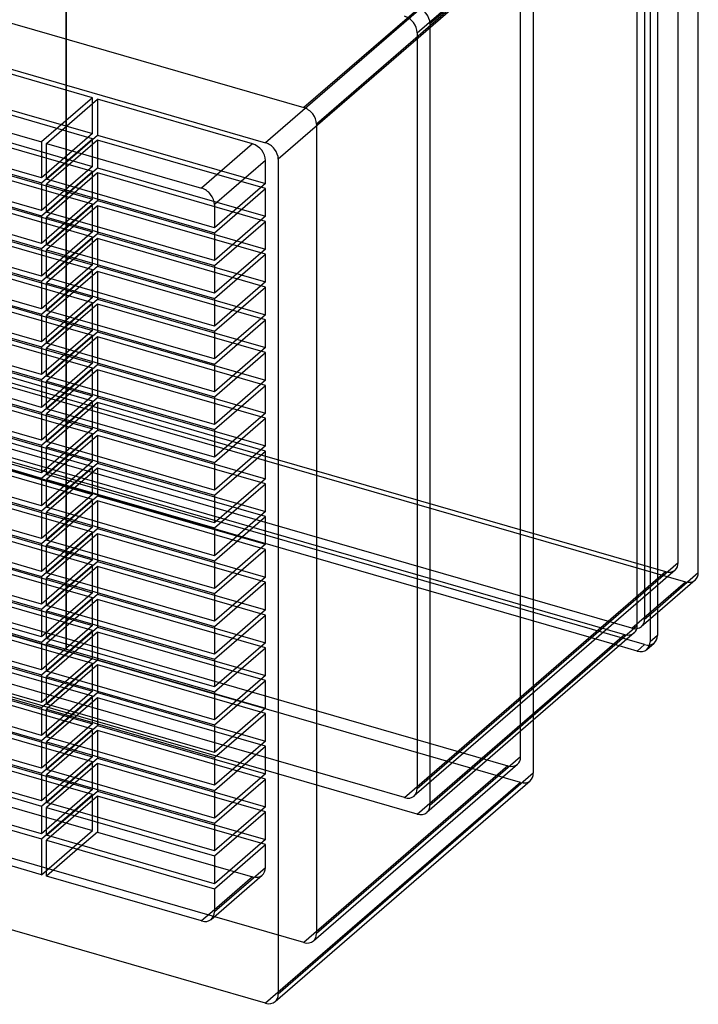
# Model space of a CAD drawing. Header units: millimetres. Extents: x -245 to 215, y -266 to 236.
# Tile 2 of 3: x -15 to 215, y -266 to 68. Entities that reach past the tile are written whole.
import ezdxf

# ---------------------------------------------------------------- set-up
doc = ezdxf.new("R2010")
doc.units = ezdxf.units.MM
doc.layers.add('MAIN-1', color=7, linetype='Continuous')

msp = doc.modelspace()

# ---------------------------------------------------------------- linework, layer by layer
at = {"layer": 'MAIN-1'}
for p, q in [((0.5, 146.27), (0.5, -145.41)), ((0.5, -145.41), (0.5, 145.78)), ((0.5, 145.78), (0.5, -145.41)), ((0.5, 145.78), (0.5, -145.41)), ((214.87, -119.42), (214.87, 145.59)), ((119.54, 63.7), (208.04, 140.34)), ((208.04, -116), (208.04, 140.34)), ((198.5, 130.74), (198.5, -142.92)), ((201, 132.91), (201, -140.76)), ((194.17, -137.34), (194.17, 127.66)), ((196.67, 129.83), (196.67, -135.18)), ((-219.46, 125.04), (81.06, 38.29)), ((-241.09, 115.64), (68.09, 26.39)), ((154.59, 101.3), (68.09, 26.39)), ((150.26, 98.22), (81.06, 38.29)), ((123.87, 66.78), (158.74, 96.98)), ((158.92, 95.72), (72.42, 20.81)), ((158.92, 95.72), (158.92, -187.47)), ((154.59, 92.64), (85.39, 32.71)), ((154.59, -181.89), (154.59, 92.64)), ((9.39, 41.66), (-68.33, 64.1)), ((119.54, 63.7), (119.54, -192.65)), ((123.87, 66.78), (123.87, -198.23)), ((-68.33, 51.93), (9.39, 29.49)), ((9.39, 27.76), (-68.33, 50.2)), ((-85.63, 49.11), (-7.91, 26.68)), ((-68.33, 40.8), (9.39, 18.37)), ((9.39, 41.66), (-7.91, 26.68)), ((-6.18, 26.18), (11.12, 41.16)), ((9.39, 29.49), (9.39, 41.66)), ((11.12, 41.16), (11.12, 28.99)), ((63.73, 25.97), (11.12, 41.16)), ((-7.91, 14.51), (-85.63, 36.95)), ((9.39, 16.63), (-68.33, 39.07)), ((-85.63, 35.21), (-7.91, 12.78)), ((85.39, 32.71), (85.39, -241.82)), ((-68.33, 29.68), (9.39, 7.24)), ((9.39, 5.51), (-68.33, 27.95)), ((9.39, 29.49), (-7.91, 14.51)), ((-7.91, 12.78), (9.39, 27.76)), ((11.12, 27.26), (-6.18, 12.28)), ((4.36, 23.13), (11.12, 28.99)), ((9.39, 18.37), (9.39, 27.76)), ((11.12, 28.99), (68.07, 12.55)), ((68.07, 10.82), (11.12, 27.26)), ((11.12, 27.26), (11.12, 17.87)), ((-7.91, 3.38), (-85.63, 25.82)), ((-85.63, 24.09), (-7.91, 1.65)), ((-7.91, 26.68), (-7.91, 14.51)), ((-6.18, 14.01), (-6.18, 26.18)), ((-6.18, 26.18), (46.43, 10.99)), ((63.73, 25.97), (46.43, 10.99)), ((-6.18, 14.01), (4.36, 23.13)), ((68.07, 20.39), (50.77, 5.41)), ((68.07, 12.55), (68.07, 20.39)), ((72.42, 20.81), (72.42, -262.38)), ((-68.33, 18.56), (9.39, -3.88)), ((9.39, -5.61), (-68.33, 16.82)), ((9.39, 18.37), (-7.91, 3.38)), ((1.96, 9.93), (11.12, 17.87)), ((11.12, 17.87), (68.07, 1.43)), ((-7.91, -7.74), (-85.63, 14.7)), ((-7.91, 1.65), (9.39, 16.63)), ((11.12, 16.13), (-6.18, 1.15)), ((50.77, -2.43), (-6.18, 14.01)), ((9.39, 7.24), (9.39, 16.63)), ((68.07, -0.3), (11.12, 16.13)), ((11.12, 16.13), (11.12, 6.74)), ((-85.63, 12.97), (-7.91, -9.47)), ((-7.91, 12.78), (-7.91, 3.38)), ((-6.18, 2.88), (-6.18, 12.28)), ((-6.18, 12.28), (50.77, -4.16)), ((68.07, 12.55), (50.77, -2.43)), ((50.77, -4.16), (68.07, 10.82)), ((68.07, 1.43), (68.07, 10.82)), ((-68.33, 7.43), (9.39, -15.01)), ((9.39, 7.24), (-7.91, -7.74)), ((-6.18, 2.88), (1.96, 9.93)), ((1.96, -1.2), (11.12, 6.74)), ((11.12, 6.74), (68.07, -9.7)), ((-7.91, -18.86), (-85.63, 3.57)), ((9.39, -16.74), (-68.33, 5.7)), ((-7.91, -9.47), (9.39, 5.51)), ((11.12, 5.01), (-6.18, -9.97)), ((9.39, -3.88), (9.39, 5.51)), ((68.07, -11.43), (11.12, 5.01)), ((11.12, 5.01), (11.12, -4.38)), ((50.77, 5.41), (50.77, -2.43)), ((-85.63, 1.84), (-7.91, -20.6)), ((-7.91, 1.65), (-7.91, -7.74)), ((50.77, -13.55), (-6.18, 2.88)), ((-6.18, -8.24), (-6.18, 1.15)), ((-6.18, 1.15), (50.77, -15.29)), ((68.07, 1.43), (50.77, -13.55)), ((-6.18, -8.24), (1.96, -1.2)), ((50.77, -15.29), (68.07, -0.3)), ((68.07, -9.7), (68.07, -0.3)), ((-68.33, -3.69), (9.39, -26.13)), ((9.39, -27.86), (-68.33, -5.42)), ((9.39, -3.88), (-7.91, -18.86)), ((-7.91, -20.6), (9.39, -5.61)), ((11.12, -6.11), (-6.18, -21.1)), ((1.96, -12.32), (11.12, -4.38)), ((9.39, -15.01), (9.39, -5.61)), ((11.12, -4.38), (68.07, -20.82)), ((68.07, -22.55), (11.12, -6.11)), ((11.12, -6.11), (11.12, -15.51)), ((50.77, -4.16), (50.77, -13.55)), ((-7.91, -29.99), (-85.63, -7.55)), ((-85.63, -9.28), (-7.91, -31.72)), ((-7.91, -9.47), (-7.91, -18.86)), ((50.77, -24.68), (-6.18, -8.24)), ((-6.18, -19.36), (-6.18, -9.97)), ((-6.18, -9.97), (50.77, -26.41)), ((68.07, -9.7), (50.77, -24.68)), ((-6.18, -19.36), (1.96, -12.32)), ((50.77, -26.41), (68.07, -11.43)), ((68.07, -20.82), (68.07, -11.43)), ((-68.33, -14.82), (9.39, -37.25)), ((9.39, -38.99), (-68.33, -16.55)), ((9.39, -15.01), (-7.91, -29.99)), ((1.96, -23.44), (11.12, -15.51)), ((11.12, -15.51), (68.07, -31.94)), ((50.77, -15.29), (50.77, -24.68)), ((-7.91, -41.11), (-85.63, -18.67)), ((-7.91, -31.72), (9.39, -16.74)), ((11.12, -17.24), (-6.18, -32.22)), ((50.77, -35.8), (-6.18, -19.36)), ((9.39, -26.13), (9.39, -16.74)), ((68.07, -33.68), (11.12, -17.24)), ((11.12, -17.24), (11.12, -26.63)), ((-85.63, -20.41), (-7.91, -42.84)), ((-7.91, -20.6), (-7.91, -29.99)), ((-6.18, -30.49), (-6.18, -21.1)), ((-6.18, -21.1), (50.77, -37.53)), ((68.07, -20.82), (50.77, -35.8)), ((50.77, -37.53), (68.07, -22.55)), ((68.07, -31.94), (68.07, -22.55)), ((-68.33, -25.94), (9.39, -48.38)), ((9.39, -26.13), (-7.91, -41.11)), ((-6.18, -30.49), (1.96, -23.44)), ((1.96, -34.57), (11.12, -26.63)), ((11.12, -26.63), (68.07, -43.07)), ((50.77, -26.41), (50.77, -35.8)), ((-7.91, -52.24), (-85.63, -29.8)), ((9.39, -50.11), (-68.33, -27.67)), ((-7.91, -42.84), (9.39, -27.86)), ((11.12, -28.36), (-6.18, -43.34)), ((9.39, -37.25), (9.39, -27.86)), ((68.07, -44.8), (11.12, -28.36)), ((11.12, -28.36), (11.12, -37.75)), ((-85.63, -31.53), (-7.91, -53.97)), ((-7.91, -31.72), (-7.91, -41.11)), ((50.77, -46.93), (-6.18, -30.49)), ((-6.18, -41.61), (-6.18, -32.22)), ((-6.18, -32.22), (50.77, -48.66)), ((68.07, -31.94), (50.77, -46.93)), ((-6.18, -41.61), (1.96, -34.57)), ((50.77, -48.66), (68.07, -33.68)), ((68.07, -43.07), (68.07, -33.68)), ((-80.44, -38.5), (210.54, -122.5)), ((-78.61, -37.58), (203.71, -119.08)), ((-68.33, -37.06), (9.39, -59.5)), ((9.39, -61.23), (-68.33, -38.8)), ((9.39, -37.25), (-7.91, -52.24)), ((-7.91, -53.97), (9.39, -38.99)), ((11.12, -39.49), (-6.18, -54.47)), ((1.96, -45.69), (11.12, -37.75)), ((9.39, -48.38), (9.39, -38.99)), ((11.12, -37.75), (68.07, -54.19)), ((68.07, -55.92), (11.12, -39.49)), ((11.12, -39.49), (11.12, -48.88)), ((50.77, -37.53), (50.77, -46.93)), ((-7.91, -63.36), (-85.63, -40.92)), ((-85.63, -42.65), (-7.91, -65.09)), ((-7.91, -42.84), (-7.91, -52.24)), ((50.77, -58.05), (-6.18, -41.61)), ((-6.18, -52.74), (-6.18, -43.34)), ((-6.18, -43.34), (50.77, -59.78)), ((68.07, -43.07), (50.77, -58.05)), ((-6.18, -52.74), (1.96, -45.69)), ((50.77, -59.78), (68.07, -44.8)), ((68.07, -54.19), (68.07, -44.8)), ((-68.33, -48.19), (9.39, -70.63)), ((9.39, -72.36), (-68.33, -49.92)), ((9.39, -48.38), (-7.91, -63.36)), ((1.96, -56.82), (11.12, -48.88)), ((11.12, -48.88), (68.07, -65.32)), ((50.77, -48.66), (50.77, -58.05)), ((-7.91, -74.48), (-85.63, -52.05)), ((-7.91, -65.09), (9.39, -50.11)), ((11.12, -50.61), (-6.18, -65.59)), ((50.77, -69.17), (-6.18, -52.74)), ((9.39, -59.5), (9.39, -50.11)), ((68.07, -67.05), (11.12, -50.61)), ((11.12, -50.61), (11.12, -60)), ((-101.14, -56.42), (189.84, -140.42)), ((192.34, -138.26), (-98.64, -54.26)), ((-85.63, -53.78), (-7.91, -76.22)), ((-7.91, -53.97), (-7.91, -63.36)), ((-6.18, -63.86), (-6.18, -54.47)), ((-6.18, -54.47), (50.77, -70.91)), ((68.07, -54.19), (50.77, -69.17)), ((50.77, -70.91), (68.07, -55.92)), ((68.07, -65.32), (68.07, -55.92)), ((188.07, -144.24), (-105.47, -59.5)), ((196.67, -143.84), (-102.97, -57.34)), ((-68.33, -59.31), (9.39, -81.75)), ((9.39, -59.5), (-7.91, -74.48)), ((-6.18, -63.86), (1.96, -56.82)), ((1.96, -67.94), (11.12, -60)), ((11.12, -60), (68.07, -76.44)), ((50.77, -59.78), (50.77, -69.17)), ((-7.91, -85.61), (-85.63, -63.17)), ((9.39, -83.48), (-68.33, -61.04)), ((-7.91, -76.22), (9.39, -61.23)), ((11.12, -61.73), (-6.18, -76.72)), ((9.39, -70.63), (9.39, -61.23)), ((68.07, -78.17), (11.12, -61.73)), ((11.12, -61.73), (11.12, -71.13)), ((-85.63, -64.9), (-7.91, -87.34)), ((-7.91, -65.09), (-7.91, -74.48)), ((50.77, -80.3), (-6.18, -63.86)), ((-6.18, -74.98), (-6.18, -65.59)), ((-6.18, -65.59), (50.77, -82.03)), ((68.07, -65.32), (50.77, -80.3)), ((-6.18, -74.98), (1.96, -67.94)), ((50.77, -82.03), (68.07, -67.05)), ((68.07, -76.44), (68.07, -67.05)), ((-68.33, -70.44), (9.39, -92.87)), ((9.39, -94.61), (-68.33, -72.17)), ((9.39, -70.63), (-7.91, -85.61)), ((-7.91, -87.34), (9.39, -72.36)), ((11.12, -72.86), (-6.18, -87.84)), ((1.96, -79.06), (11.12, -71.13)), ((9.39, -81.75), (9.39, -72.36)), ((11.12, -71.13), (68.07, -87.56)), ((68.07, -89.3), (11.12, -72.86)), ((11.12, -72.86), (11.12, -82.25)), ((50.77, -70.91), (50.77, -80.3)), ((-7.91, -96.73), (-85.63, -74.3)), ((-85.63, -76.03), (-7.91, -98.46)), ((-7.91, -76.22), (-7.91, -85.61)), ((50.77, -91.42), (-6.18, -74.98)), ((-6.18, -86.11), (-6.18, -76.72)), ((-6.18, -76.72), (50.77, -93.15)), ((68.07, -76.44), (50.77, -91.42)), ((-6.18, -86.11), (1.96, -79.06)), ((50.77, -93.15), (68.07, -78.17)), ((68.07, -87.56), (68.07, -78.17)), ((-68.33, -81.56), (9.39, -104)), ((9.39, -105.73), (-68.33, -83.29)), ((9.39, -81.75), (-7.91, -96.73)), ((-7.91, -98.46), (9.39, -83.48)), ((1.96, -90.19), (11.12, -82.25)), ((9.39, -92.87), (9.39, -83.48)), ((11.12, -82.25), (68.07, -98.69)), ((50.77, -82.03), (50.77, -91.42)), ((-7.91, -107.86), (-85.63, -85.42)), ((11.12, -83.98), (-6.18, -98.96)), ((50.77, -102.55), (-6.18, -86.11)), ((68.07, -100.42), (11.12, -83.98)), ((11.12, -83.98), (11.12, -93.37)), ((-85.63, -87.15), (-7.91, -109.59)), ((-7.91, -87.34), (-7.91, -96.73)), ((-6.18, -97.23), (-6.18, -87.84)), ((-6.18, -87.84), (50.77, -104.28)), ((68.07, -87.56), (50.77, -102.55)), ((50.77, -104.28), (68.07, -89.3)), ((68.07, -98.69), (68.07, -89.3)), ((-68.33, -92.69), (9.39, -115.12)), ((9.39, -92.87), (-7.91, -107.86)), ((-6.18, -97.23), (1.96, -90.19)), ((1.96, -101.31), (11.12, -93.37)), ((11.12, -93.37), (68.07, -109.81)), ((50.77, -93.15), (50.77, -102.55)), ((-7.91, -118.98), (-85.63, -96.54)), ((9.39, -116.85), (-68.33, -94.42)), ((-7.91, -109.59), (9.39, -94.61)), ((11.12, -95.11), (-6.18, -110.09)), ((9.39, -104), (9.39, -94.61)), ((68.07, -111.54), (11.12, -95.11)), ((11.12, -95.11), (11.12, -104.5)), ((-150.26, -98.22), (150.26, -184.97)), ((-85.63, -98.28), (-7.91, -120.71)), ((-7.91, -98.46), (-7.91, -107.86)), ((50.77, -113.67), (-6.18, -97.23)), ((-6.18, -108.36), (-6.18, -98.96)), ((-6.18, -98.96), (50.77, -115.4)), ((68.07, -98.69), (50.77, -113.67)), ((154.59, -190.55), (-154.59, -101.3)), ((-6.18, -108.36), (1.96, -101.31)), ((50.77, -115.4), (68.07, -100.42)), ((68.07, -109.81), (68.07, -100.42)), ((-68.33, -103.81), (9.39, -126.25)), ((9.39, -127.98), (-68.33, -105.54)), ((9.39, -104), (-7.91, -118.98)), ((-7.91, -120.71), (9.39, -105.73)), ((11.12, -106.23), (-6.18, -121.21)), ((1.96, -112.44), (11.12, -104.5)), ((9.39, -115.12), (9.39, -105.73)), ((11.12, -104.5), (68.07, -120.94)), ((68.07, -122.67), (11.12, -106.23)), ((11.12, -106.23), (11.12, -115.62)), ((50.77, -104.28), (50.77, -113.67)), ((-7.91, -130.1), (-85.63, -107.67)), ((-85.63, -109.4), (-7.91, -131.84)), ((-7.91, -109.59), (-7.91, -118.98)), ((50.77, -124.79), (-6.18, -108.36)), ((-6.18, -119.48), (-6.18, -110.09)), ((-6.18, -110.09), (50.77, -126.53)), ((68.07, -109.81), (50.77, -124.79)), ((-6.18, -119.48), (1.96, -112.44)), ((50.77, -126.53), (68.07, -111.54)), ((68.07, -120.94), (68.07, -111.54)), ((115.21, -195.73), (-167.11, -114.23)), ((-68.33, -114.93), (9.39, -137.37)), ((9.39, -139.1), (-68.33, -116.67)), ((9.39, -115.12), (-7.91, -130.1)), ((-7.91, -131.84), (9.39, -116.85)), ((1.96, -123.56), (11.12, -115.62)), ((9.39, -126.25), (9.39, -116.85)), ((11.12, -115.62), (68.07, -132.06)), ((50.77, -115.4), (50.77, -124.79)), ((119.54, -192.65), (208.04, -116)), ((119.54, -201.31), (-171.44, -117.31)), ((-7.91, -141.23), (-85.63, -118.79)), ((11.12, -117.35), (-6.18, -132.34)), ((50.77, -135.92), (-6.18, -119.48)), ((68.07, -133.79), (11.12, -117.35)), ((11.12, -117.35), (11.12, -126.75)), ((115.21, -195.73), (203.71, -119.08)), ((206.99, -118.53), (118.49, -195.17)), ((201, -131.43), (214.87, -119.42)), ((-85.63, -120.52), (-7.91, -142.96)), ((-7.91, -120.71), (-7.91, -130.1)), ((-6.18, -130.6), (-6.18, -121.21)), ((-6.18, -121.21), (50.77, -137.65)), ((68.07, -120.94), (50.77, -135.92)), ((50.77, -137.65), (68.07, -122.67)), ((68.07, -132.06), (68.07, -122.67)), ((192.34, -138.26), (210.54, -122.5)), ((213.82, -121.95), (201, -133.04)), ((-68.33, -126.06), (9.39, -148.5)), ((9.39, -126.25), (-7.91, -141.23)), ((-6.18, -130.6), (1.96, -123.56)), ((1.96, -134.69), (11.12, -126.75)), ((11.12, -126.75), (68.07, -143.18)), ((50.77, -126.53), (50.77, -135.92)), ((-7.91, -152.35), (-85.63, -129.92)), ((9.39, -150.23), (-68.33, -127.79)), ((-7.91, -142.96), (9.39, -127.98)), ((11.12, -128.48), (-6.18, -143.46)), ((9.39, -137.37), (9.39, -127.98)), ((68.07, -144.92), (11.12, -128.48)), ((11.12, -128.48), (11.12, -137.87)), ((-85.63, -131.65), (-7.91, -154.09)), ((-7.91, -131.84), (-7.91, -141.23)), ((50.77, -147.04), (-6.18, -130.6)), ((-6.18, -141.73), (-6.18, -132.34)), ((-6.18, -132.34), (50.77, -148.77)), ((68.07, -132.06), (50.77, -147.04)), ((201, -133.04), (195.62, -137.71)), ((196.67, -135.18), (201, -131.43)), ((-6.18, -141.73), (1.96, -134.69)), ((50.77, -148.77), (68.07, -133.79)), ((68.07, -143.18), (68.07, -133.79)), ((-68.33, -137.18), (9.39, -159.62)), ((9.39, -161.35), (-68.33, -138.91)), ((9.39, -137.37), (-7.91, -152.35)), ((-7.91, -154.09), (9.39, -139.1)), ((11.12, -139.6), (-6.18, -154.59)), ((1.96, -145.81), (11.12, -137.87)), ((9.39, -148.5), (9.39, -139.1)), ((11.12, -137.87), (68.07, -154.31)), ((68.07, -156.04), (11.12, -139.6)), ((11.12, -139.6), (11.12, -149)), ((50.77, -137.65), (50.77, -147.04)), ((158.92, -167.88), (194.17, -137.34)), ((193.12, -139.87), (158.92, -169.49)), ((-7.91, -163.48), (-85.63, -141.04)), ((-85.63, -142.77), (-7.91, -165.21)), ((-7.91, -142.96), (-7.91, -152.35)), ((50.77, -158.17), (-6.18, -141.73)), ((-6.18, -152.85), (-6.18, -143.46)), ((-6.18, -143.46), (50.77, -159.9)), ((68.07, -143.18), (50.77, -158.17)), ((119.54, -201.31), (189.84, -140.42)), ((197.45, -145.45), (199.95, -143.29)), ((201, -140.76), (198.5, -142.92)), ((-6.18, -152.85), (1.96, -145.81)), ((50.77, -159.9), (68.07, -144.92)), ((68.07, -154.31), (68.07, -144.92)), ((194.17, -146), (188.07, -144.24)), ((196.67, -143.84), (194.17, -146)), ((-68.33, -148.31), (9.39, -170.74)), ((9.39, -172.48), (-68.33, -150.04)), ((9.39, -148.5), (-7.91, -163.48)), ((-7.91, -165.21), (9.39, -150.23)), ((1.96, -156.93), (11.12, -149)), ((9.39, -159.62), (9.39, -150.23)), ((11.12, -149), (68.07, -165.43)), ((50.77, -148.77), (50.77, -158.17)), ((-7.91, -174.6), (-85.63, -152.16)), ((11.12, -150.73), (-6.18, -165.71)), ((50.77, -169.29), (-6.18, -152.85)), ((68.07, -167.16), (11.12, -150.73)), ((11.12, -150.73), (11.12, -160.12)), ((-85.63, -153.9), (-7.91, -176.33)), ((-7.91, -154.09), (-7.91, -163.48)), ((-6.18, -163.98), (-6.18, -154.59)), ((-6.18, -154.59), (50.77, -171.02)), ((-6.18, -163.98), (1.96, -156.93)), ((68.07, -154.31), (50.77, -169.29)), ((50.77, -171.02), (68.07, -156.04)), ((68.07, -165.43), (68.07, -156.04)), ((81.06, -244.9), (-219.46, -158.15)), ((-68.33, -159.43), (9.39, -181.87)), ((9.39, -159.62), (-7.91, -174.6)), ((1.96, -168.06), (11.12, -160.12)), ((11.12, -160.12), (68.07, -176.56)), ((50.77, -159.9), (50.77, -169.29)), ((-7.91, -185.73), (-85.63, -163.29)), ((9.39, -183.6), (-68.33, -161.16)), ((-7.91, -176.33), (9.39, -161.35)), ((11.12, -161.85), (-6.18, -176.83)), ((9.39, -170.74), (9.39, -161.35)), ((68.07, -178.29), (11.12, -161.85)), ((11.12, -161.85), (11.12, -171.24)), ((-85.63, -165.02), (-7.91, -187.46)), ((-7.91, -165.21), (-7.91, -174.6)), ((50.77, -180.41), (-6.18, -163.98)), ((-6.18, -175.1), (-6.18, -165.71)), ((-6.18, -165.71), (50.77, -182.15)), ((68.07, -165.43), (50.77, -180.41)), ((-6.18, -175.1), (1.96, -168.06)), ((50.77, -182.15), (68.07, -167.16)), ((68.07, -176.56), (68.07, -167.16)), ((158.92, -169.49), (122.82, -200.75)), ((123.87, -198.23), (158.92, -167.88)), ((-68.33, -170.55), (9.39, -192.99)), ((9.39, -194.72), (-68.33, -172.29)), ((9.39, -170.74), (-7.91, -185.73)), ((-7.91, -187.46), (9.39, -172.48)), ((11.12, -172.98), (-6.18, -187.96)), ((1.96, -179.18), (11.12, -171.24)), ((9.39, -181.87), (9.39, -172.48)), ((11.12, -171.24), (68.07, -187.68)), ((68.07, -189.41), (11.12, -172.98)), ((11.12, -172.98), (11.12, -182.37)), ((50.77, -171.02), (50.77, -180.41)), ((68.09, -265.46), (-241.09, -176.21)), ((-7.91, -196.85), (-85.63, -174.41)), ((-85.63, -176.14), (-7.91, -198.58)), ((-7.91, -176.33), (-7.91, -185.73)), ((50.77, -191.54), (-6.18, -175.1)), ((-6.18, -186.23), (-6.18, -176.83)), ((-6.18, -176.83), (50.77, -193.27)), ((68.07, -176.56), (50.77, -191.54)), ((-6.18, -186.23), (1.96, -179.18)), ((50.77, -193.27), (68.07, -178.29)), ((68.07, -187.68), (68.07, -178.29)), ((9.39, -181.87), (-7.91, -196.85)), ((-7.91, -198.58), (9.39, -183.6)), ((1.96, -190.31), (11.12, -182.37)), ((9.39, -192.99), (9.39, -183.6)), ((11.12, -182.37), (68.07, -198.8)), ((50.77, -182.15), (50.77, -191.54)), ((154.59, -181.89), (85.39, -241.82)), ((-7.91, -207.97), (-85.63, -185.54)), ((-68.33, -184.45), (9.39, -206.89)), ((11.12, -184.1), (-6.18, -199.08)), ((50.77, -202.66), (-6.18, -186.23)), ((11.12, -184.1), (11.12, -193.49)), ((68.07, -200.54), (11.12, -184.1)), ((150.26, -184.97), (81.06, -244.9)), ((84.33, -244.35), (153.53, -184.42)), ((-85.63, -187.27), (-7.91, -209.71)), ((-7.91, -187.46), (-7.91, -196.85)), ((-6.18, -197.35), (-6.18, -187.96)), ((-6.18, -187.96), (50.77, -204.39)), ((-6.18, -197.35), (1.96, -190.31)), ((68.07, -187.68), (50.77, -202.66)), ((50.77, -204.39), (68.07, -189.41)), ((68.07, -198.8), (68.07, -189.41)), ((71.36, -264.91), (157.86, -190)), ((158.92, -187.47), (72.42, -262.38)), ((9.39, -192.99), (-7.91, -207.97)), ((1.96, -201.43), (11.12, -193.49)), ((11.12, -193.49), (68.07, -209.93)), ((50.77, -193.27), (50.77, -202.66)), ((154.59, -190.55), (68.09, -265.46)), ((-7.91, -209.71), (9.39, -194.72)), ((11.12, -195.22), (-6.18, -210.21)), ((9.39, -206.89), (9.39, -194.72)), ((68.07, -211.66), (11.12, -195.22)), ((11.12, -195.22), (11.12, -207.39)), ((-7.91, -221.87), (-85.63, -199.44)), ((-7.91, -198.58), (-7.91, -207.97)), ((50.77, -213.79), (-6.18, -197.35)), ((-6.18, -208.47), (-6.18, -199.08)), ((-6.18, -199.08), (50.77, -215.52)), ((68.07, -198.8), (50.77, -213.79)), ((-6.18, -208.47), (1.96, -201.43)), ((50.77, -215.52), (68.07, -200.54)), ((68.07, -209.93), (68.07, -200.54)), ((-7.91, -221.87), (9.39, -206.89)), ((50.77, -204.39), (50.77, -213.79)), ((-7.91, -209.71), (-7.91, -221.87)), ((50.77, -224.91), (-6.18, -208.47)), ((-6.18, -210.21), (50.77, -226.64)), ((-6.18, -222.37), (-6.18, -210.21)), ((11.12, -207.39), (4.36, -213.25)), ((11.12, -207.39), (63.73, -222.58)), ((68.07, -209.93), (50.77, -224.91)), ((4.36, -213.25), (-6.18, -222.37)), ((50.77, -226.64), (68.07, -211.66)), ((68.07, -219.5), (68.07, -211.66)), ((50.77, -215.52), (50.77, -224.91)), ((68.07, -219.5), (50.77, -234.48)), ((46.43, -237.56), (-6.18, -222.37)), ((49.71, -237.01), (67.01, -222.03)), ((63.73, -222.58), (50.77, -233.81)), ((50.77, -226.64), (50.77, -234.48)), ((50.77, -233.81), (46.43, -237.56))]:
    msp.add_line(p, q, dxfattribs=at)
for centre, major_axis, ratio, start_param, end_param in [((119.54, 68.03), (-3.27, 3.78), 0.75, -2.427868, -0.857072), ((115.21, 64.95), (3.27, -3.78), 0.75, 0.713724, 2.284521), ((81.06, 33.96), (3.27, -3.78), 0.75, 0.713724, 2.284521), ((63.73, 21.64), (-3.27, 3.78), 0.75, -2.427868, -0.857072), ((68.09, 22.06), (3.27, -3.78), 0.75, 0.713724, 2.284521), ((46.43, 6.66), (3.27, -3.78), 0.75, 0.713724, 2.284521), ((203.71, -114.75), (-3.27, 3.78), 0.75, -3.141514, -2.427868), ((203.71, -114.75), (-3.27, 3.78), 0.75, 2.284521, 3.141672), ((210.54, -118.17), (-3.27, 3.78), 0.75, -3.141514, -2.427868), ((210.54, -118.17), (-3.27, 3.78), 0.75, 2.284521, 3.141672), ((192.34, -133.93), (3.27, -3.78), 0.75, 0.000079, 0.713724), ((189.84, -136.09), (-3.27, 3.78), 0.75, 2.284521, 3.141672), ((192.34, -133.93), (3.27, -3.78), 0.75, -0.857072, 0.000079), ((189.84, -136.09), (-3.27, 3.78), 0.75, -3.141514, -2.427868), ((196.67, -139.51), (-3.27, 3.78), 0.75, 2.284521, 3.141672), ((194.17, -141.67), (3.27, -3.78), 0.75, 0.000079, 0.713724), ((196.67, -139.51), (-3.27, 3.78), 0.75, -3.141514, -2.427868), ((0.5, -145.41), (-0.001, 0), 0.5, 2.617994, 5.759587), ((0.5, -145.41), (-0.001, 0), 0.5, -0.523599, 2.617994), ((194.17, -141.67), (3.27, -3.78), 0.75, -0.857072, 0.000079), ((150.26, -180.64), (-3.27, 3.78), 0.75, -3.141514, -2.427868), ((150.26, -180.64), (-3.27, 3.78), 0.75, 2.284521, 3.141672), ((154.59, -186.22), (-3.27, 3.78), 0.75, 2.284521, 3.141672), ((154.59, -186.22), (-3.27, 3.78), 0.75, -3.141514, -2.427868), ((115.21, -191.4), (3.27, -3.78), 0.75, 0.000079, 0.713724), ((115.21, -191.4), (3.27, -3.78), 0.75, -0.857072, 0.000079), ((119.54, -196.98), (-3.27, 3.78), 0.75, -3.141514, -2.427868), ((119.54, -196.98), (-3.27, 3.78), 0.75, 2.284521, 3.141672), ((63.73, -218.25), (-3.27, 3.78), 0.75, -3.141514, -2.427868), ((63.73, -218.25), (-3.27, 3.78), 0.75, 2.284521, 3.141672), ((46.43, -233.23), (3.27, -3.78), 0.75, -0.857072, 0.000079), ((46.43, -233.23), (3.27, -3.78), 0.75, 0.000079, 0.713724), ((81.06, -240.57), (3.27, -3.78), 0.75, 0.000079, 0.713724), ((81.06, -240.57), (3.27, -3.78), 0.75, -0.857072, 0.000079), ((68.09, -261.13), (3.27, -3.78), 0.75, 0.000079, 0.713724), ((68.09, -261.13), (3.27, -3.78), 0.75, -0.857072, 0.000079)]:
    msp.add_ellipse(centre, major_axis=major_axis, ratio=ratio, start_param=start_param, end_param=end_param, dxfattribs=at)

doc.saveas('drawing.dxf')
